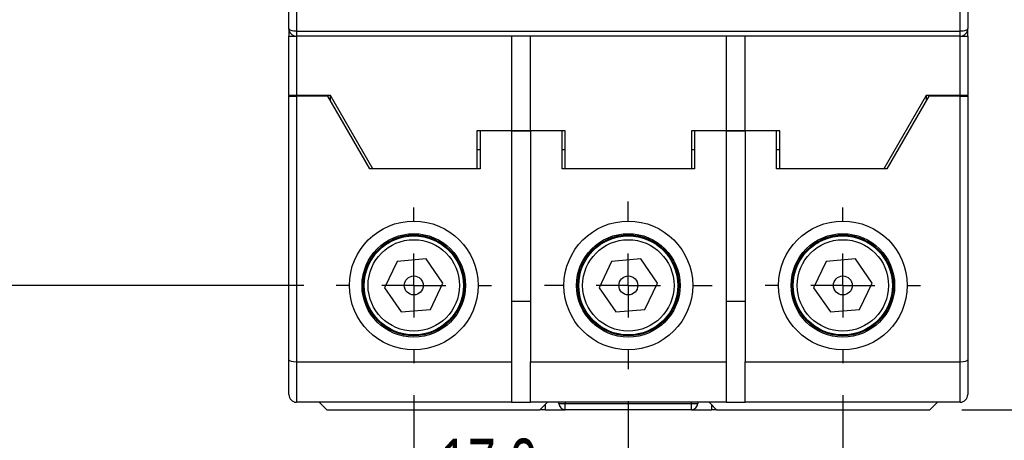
# Model space of a CAD drawing. Header units: millimetres. Extents: x 0 to 559, y 0 to 432.
# Tile 3 of 14: x 59 to 137, y 91 to 125. Entities that reach past the tile are written whole.
import ezdxf

# ---------------------------------------------------------------- set-up
doc = ezdxf.new("R2010")
doc.units = ezdxf.units.MM
doc.header["$LTSCALE"] = 2
doc.linetypes.add('CENTERX2', pattern=[20.32, 12.7, -2.54, 2.54, -2.54])
doc.layers.add('CENTER', color=40, linetype='CENTERX2')
doc.layers.add('DIMENSIONS', color=140, linetype='Continuous', lineweight=25)
doc.styles.add('SLDTEXTSTYLE0', font='TXT', dxfattribs={"width": 0.7})
doc.dimstyles.new('SLDDIMSTYLE0', dxfattribs={"dimtxt": 4.316016, "dimasz": 6.604, "dimexe": 0, "dimexo": 0.0625, "dimgap": 1.079004, "dimtad": 0, "dimtih": 1, "dimtoh": 1, "dimdec": 1, "dimrnd": 1e-09, "dimzin": 4, "dimdsep": 46, "dimtxsty": 'SLDTEXTSTYLE0', "dimsah": 1, "dimcen": 0.09, "dimadec": 0, "dimazin": 1, "dimtfac": 1, "dimtdec": 1, "dimtofl": 0, "dimtmove": 0, "dimatfit": 3, "dimfxl": 0, "dimfrac": 2, "dimtolj": 1, "dimtzin": 12, "dimarcsym": 0})
doc.dimstyles.new('SLDDIMSTYLE1', dxfattribs={"dimtxt": 4.316016, "dimasz": 6.604, "dimexe": 0, "dimexo": 0.0625, "dimgap": 1.079004, "dimtad": 0, "dimtih": 1, "dimtoh": 1, "dimdec": 1, "dimrnd": 1e-09, "dimzin": 12, "dimdsep": 46, "dimtxsty": 'SLDTEXTSTYLE0', "dimsah": 1, "dimcen": 0.09, "dimadec": 0, "dimazin": 3, "dimtfac": 1, "dimtdec": 1, "dimtofl": 0, "dimtmove": 0, "dimatfit": 3, "dimfxl": 0, "dimfrac": 2, "dimtolj": 1, "dimtzin": 12, "dimarcsym": 0})
doc.dimstyles.new('SLDDIMSTYLE3', dxfattribs={"dimtxt": 4.316016, "dimasz": 6.604, "dimexe": 0, "dimexo": 0.0625, "dimgap": 1.079004, "dimtad": 0, "dimtih": 1, "dimtoh": 1, "dimdec": 1, "dimrnd": 1e-09, "dimzin": 4, "dimdsep": 46, "dimtxsty": 'SLDTEXTSTYLE0', "dimsah": 1, "dimcen": 0.09, "dimadec": 0, "dimazin": 1, "dimtfac": 1, "dimtdec": 1, "dimtmove": 0, "dimatfit": 0, "dimfxl": 0, "dimfrac": 2, "dimtolj": 1, "dimtzin": 12, "dimarcsym": 0})

# ---------------------------------------------------------------- blocks, each defined once
blk = doc.blocks.new('_D')
at = {"layer": 'DIMENSIONS'}
for p, q in [((133.854, 208.633), (174.846, 208.633)), ((168.496, 208.633), (168.496, 158.958)), ((162.083, 151.133), (160.634, 151.133)), ((160.634, 151.133), (160.634, 144.273)), ((174.909, 151.133), (176.358, 151.133)), ((176.358, 151.133), (176.358, 144.273)), ((160.634, 144.273), (162.083, 144.273)), ((176.358, 144.273), (174.909, 144.273)), ((168.496, 93.633), (168.496, 143.307)), ((133.854, 93.633), (174.846, 93.633))]:
    blk.add_line(p, q, dxfattribs=at)
for points in [[(168.496, 208.633), (167.48, 202.029), (169.512, 202.029)], [(168.496, 93.633), (169.512, 100.237), (167.48, 100.237)]]:
    blk.add_solid(points, dxfattribs=at)
at = {"layer": 'DIMENSIONS', "char_height": 4.2333, "attachment_point": 1, "style": 'SLDTEXTSTYLE0'}
for s, insert in [('115.0', (160.288, 157.556)), ('4.53', (162.083, 149.73))]:
    blk.add_mtext(s, dxfattribs=dict(at, insert=insert))
blk = doc.blocks.new('_D_3')
at = {"layer": 'DIMENSIONS'}
for p, q in [((81.407, 198.783), (42.164, 198.783)), ((48.514, 198.783), (48.514, 158.958)), ((42.101, 151.133), (40.651, 151.133)), ((40.651, 151.133), (40.651, 144.273)), ((54.926, 151.133), (56.376, 151.133)), ((56.376, 151.133), (56.376, 144.273)), ((40.651, 144.273), (42.101, 144.273)), ((56.376, 144.273), (54.926, 144.273)), ((48.514, 103.483), (48.514, 143.307)), ((81.712, 103.483), (42.164, 103.483))]:
    blk.add_line(p, q, dxfattribs=at)
for points in [[(48.514, 198.783), (47.498, 192.179), (49.53, 192.179)], [(48.514, 103.483), (49.53, 110.087), (47.498, 110.087)]]:
    blk.add_solid(points, dxfattribs=at)
at = {"layer": 'DIMENSIONS', "char_height": 4.2333, "attachment_point": 1, "style": 'SLDTEXTSTYLE0'}
for s, insert in [('95.3', (42.101, 157.556)), ('3.75', (42.101, 149.73))]:
    blk.add_mtext(s, dxfattribs=dict(at, insert=insert))
blk = doc.blocks.new('_D_5')
at = {"layer": 'DIMENSIONS'}
for p, q in [((90.414, 94.781), (90.414, 78.568)), ((107.414, 94.303), (107.414, 78.568)), ((90.414, 84.918), (77.714, 84.918)), ((92.501, 84.918), (91.051, 84.918)), ((91.051, 84.918), (91.051, 78.058)), ((105.326, 84.918), (106.776, 84.918)), ((106.776, 84.918), (106.776, 78.058)), ((107.414, 84.918), (120.114, 84.918)), ((91.051, 78.058), (92.501, 78.058)), ((106.776, 78.058), (105.326, 78.058))]:
    blk.add_line(p, q, dxfattribs=at)
for points in [[(90.414, 84.918), (83.81, 85.934), (83.81, 83.902)], [(107.414, 84.918), (114.018, 83.902), (114.018, 85.934)]]:
    blk.add_solid(points, dxfattribs=at)
at = {"layer": 'DIMENSIONS', "char_height": 4.2333, "attachment_point": 1, "style": 'SLDTEXTSTYLE0'}
for s, insert in [('17.0', (92.501, 91.341)), ('0.67', (92.501, 83.515))]:
    blk.add_mtext(s, dxfattribs=dict(at, insert=insert))
blk = doc.blocks.new('_D_6')
at = {"layer": 'DIMENSIONS'}
for p, q in [((90.414, 94.781), (90.414, 62.137)), ((124.414, 94.781), (124.414, 62.137)), ((90.414, 68.487), (77.714, 68.487)), ((101.001, 68.487), (99.551, 68.487)), ((99.551, 68.487), (99.551, 61.627)), ((113.826, 68.487), (115.276, 68.487)), ((115.276, 68.487), (115.276, 61.627)), ((124.414, 68.487), (137.114, 68.487)), ((99.551, 61.627), (101.001, 61.627)), ((115.276, 61.627), (113.826, 61.627))]:
    blk.add_line(p, q, dxfattribs=at)
for points in [[(90.414, 68.487), (83.81, 69.503), (83.81, 67.471)], [(124.414, 68.487), (131.018, 67.471), (131.018, 69.503)]]:
    blk.add_solid(points, dxfattribs=at)
at = {"layer": 'DIMENSIONS', "char_height": 4.2333, "attachment_point": 1, "style": 'SLDTEXTSTYLE0'}
for s, insert in [('34.0', (101.001, 74.91)), ('1.34', (101.001, 67.084))]:
    blk.add_mtext(s, dxfattribs=dict(at, insert=insert))
blk = doc.blocks.new('SW_CENTERMARKSYMBOL_9')
at = {"layer": 'CENTER', "color": 0}
for p, q in [((0, 5.08), (0, 6.161)), ((0, 0), (0, 2.54)), ((-5.08, 0), (-6.161, 0)), ((0, 0), (-2.54, 0)), ((0, 0), (0, -2.54)), ((0, 0), (2.54, 0)), ((5.08, 0), (6.161, 0)), ((0, -5.08), (0, -6.161))]:
    blk.add_line(p, q, dxfattribs=at)
blk = doc.blocks.new('SW_CENTERMARKSYMBOL_10')
at = {"layer": 'CENTER', "color": 0}
for p, q in [((0, 5.08), (0, 6.64)), ((0, 0), (0, 2.54)), ((-5.08, 0), (-6.64, 0)), ((0, 0), (-2.54, 0)), ((0, 0), (0, -2.54)), ((0, 0), (2.54, 0)), ((5.08, 0), (6.64, 0)), ((0, -5.08), (0, -6.64))]:
    blk.add_line(p, q, dxfattribs=at)
blk = doc.blocks.new('SW_CENTERMARKSYMBOL_11')
at = {"layer": 'CENTER', "color": 0}
for p, q in [((0, 5.08), (0, 6.161)), ((0, 0), (0, 2.54)), ((-5.08, 0), (-6.161, 0)), ((0, 0), (-2.54, 0)), ((0, 0), (0, -2.54)), ((0, 0), (2.54, 0)), ((5.08, 0), (6.161, 0)), ((0, -5.08), (0, -6.161))]:
    blk.add_line(p, q, dxfattribs=at)

msp = doc.modelspace()

# ---------------------------------------------------------------- linework, layer by layer
for p, q in [((80.514, 123.833), (80.514, 127.341)), ((81.114, 127.233), (81.114, 123.622)), ((133.714, 123.622), (133.714, 127.233)), ((134.314, 127.341), (134.314, 123.833)), ((80.514, 123.833), (80.514, 123.233)), ((81.114, 123.622), (133.714, 123.622)), ((81.114, 123.622), (81.114, 123.233)), ((133.714, 123.233), (133.714, 123.622)), ((134.314, 123.233), (134.314, 123.833)), ((80.514, 123.233), (81.114, 123.233)), ((80.514, 118.533), (80.514, 123.233)), ((133.714, 123.233), (81.114, 123.233)), ((81.114, 123.233), (81.114, 118.533)), ((98.164, 123.233), (98.164, 115.733)), ((99.664, 115.733), (99.664, 123.233)), ((115.164, 123.233), (115.164, 115.733)), ((116.664, 115.733), (116.664, 123.233)), ((133.714, 123.233), (134.314, 123.233)), ((133.714, 118.533), (133.714, 123.233)), ((134.314, 123.233), (134.314, 118.533)), ((81.114, 118.533), (80.514, 118.533)), ((80.514, 118.533), (80.514, 118.483)), ((80.514, 97.593), (80.514, 118.483)), ((80.514, 118.483), (81.114, 118.483)), ((83.814, 118.533), (81.114, 118.533)), ((81.114, 118.483), (81.114, 97.433)), ((83.614, 118.483), (81.114, 118.483)), ((86.933, 112.733), (83.614, 118.483)), ((87.162, 112.733), (83.814, 118.533)), ((83.814, 118.136), (83.814, 118.533)), ((131.014, 118.533), (127.665, 112.733)), ((131.214, 118.483), (127.894, 112.733)), ((133.714, 118.533), (131.014, 118.533)), ((131.014, 118.533), (131.014, 118.136)), ((133.714, 118.483), (131.214, 118.483)), ((134.314, 118.533), (133.714, 118.533)), ((133.714, 97.433), (133.714, 118.483)), ((133.714, 118.483), (134.314, 118.483)), ((134.314, 118.483), (134.314, 118.533)), ((134.314, 118.483), (134.314, 97.593)), ((98.164, 115.733), (95.414, 115.733)), ((95.414, 115.733), (95.414, 112.733)), ((95.664, 115.733), (95.664, 112.733)), ((98.164, 115.733), (95.664, 115.733)), ((98.164, 115.733), (98.164, 97.433)), ((99.664, 115.733), (98.164, 115.733)), ((98.164, 115.733), (99.664, 115.733)), ((102.164, 115.733), (99.664, 115.733)), ((99.664, 115.733), (99.664, 97.433)), ((102.414, 115.733), (99.664, 115.733)), ((102.164, 112.733), (102.164, 115.733)), ((102.414, 112.733), (102.414, 115.733)), ((115.164, 115.733), (112.414, 115.733)), ((112.414, 115.733), (112.414, 112.733)), ((112.664, 115.733), (112.664, 112.733)), ((115.164, 115.733), (112.664, 115.733)), ((115.164, 115.733), (115.164, 97.433)), ((116.664, 115.733), (115.164, 115.733)), ((115.164, 115.733), (116.664, 115.733)), ((116.664, 115.733), (116.664, 97.433)), ((119.164, 115.733), (116.664, 115.733)), ((119.414, 115.733), (116.664, 115.733)), ((119.164, 112.733), (119.164, 115.733)), ((119.414, 112.733), (119.414, 115.733)), ((95.664, 114.233), (95.414, 114.233)), ((102.414, 114.233), (102.164, 114.233)), ((112.664, 114.233), (112.414, 114.233)), ((119.414, 114.233), (119.164, 114.233)), ((95.664, 112.733), (86.933, 112.733)), ((95.414, 112.733), (87.162, 112.733)), ((112.664, 112.733), (102.164, 112.733)), ((112.414, 112.733), (102.414, 112.733)), ((127.894, 112.733), (119.164, 112.733)), ((127.665, 112.733), (119.414, 112.733)), ((89.092, 105.39), (88.1, 103.292)), ((91.405, 105.581), (89.092, 105.39)), ((92.727, 103.673), (91.405, 105.581)), ((106.092, 105.39), (105.1, 103.292)), ((108.405, 105.581), (106.092, 105.39)), ((109.727, 103.673), (108.405, 105.581)), ((123.092, 105.39), (122.1, 103.292)), ((125.405, 105.581), (123.092, 105.39)), ((126.727, 103.673), (125.405, 105.581)), ((88.1, 103.292), (89.422, 101.384)), ((91.735, 101.575), (92.727, 103.673)), ((105.1, 103.292), (106.422, 101.384)), ((108.735, 101.575), (109.727, 103.673)), ((122.1, 103.292), (123.422, 101.384)), ((125.735, 101.575), (126.727, 103.673)), ((98.164, 102.233), (99.664, 102.233)), ((115.164, 102.233), (116.664, 102.233)), ((89.422, 101.384), (91.735, 101.575)), ((106.422, 101.384), (108.735, 101.575)), ((123.422, 101.384), (125.735, 101.575)), ((80.514, 94.833), (80.514, 97.593)), ((134.314, 97.593), (134.314, 94.833)), ((81.114, 97.433), (98.164, 97.433)), ((81.114, 97.433), (81.114, 94.233)), ((98.164, 97.433), (98.164, 94.233)), ((99.664, 97.433), (115.164, 97.433)), ((99.664, 94.233), (99.664, 97.433)), ((115.164, 97.433), (115.164, 94.233)), ((116.664, 97.433), (133.714, 97.433)), ((116.664, 94.233), (116.664, 97.433)), ((133.714, 94.233), (133.714, 97.433)), ((98.164, 94.233), (81.114, 94.233)), ((82.914, 94.233), (83.514, 93.633)), ((83.514, 93.633), (100.414, 93.633)), ((98.164, 94.233), (99.664, 94.233)), ((115.164, 94.233), (99.664, 94.233)), ((100.414, 93.633), (101.014, 94.233)), ((100.814, 93.633), (100.414, 93.633)), ((100.814, 94.033), (100.814, 93.633)), ((100.814, 93.633), (102.414, 93.633)), ((101.914, 94.133), (101.914, 94.233)), ((101.914, 94.133), (102.414, 94.133)), ((102.414, 94.233), (102.414, 94.133)), ((102.414, 94.133), (112.414, 94.133)), ((102.414, 93.633), (102.414, 94.133)), ((112.414, 93.633), (102.414, 93.633)), ((112.414, 94.133), (112.414, 94.233)), ((112.414, 94.133), (112.914, 94.133)), ((112.414, 93.633), (112.414, 94.133)), ((112.414, 93.633), (114.014, 93.633)), ((112.914, 94.233), (112.914, 94.133)), ((113.814, 94.233), (114.414, 93.633)), ((114.014, 94.033), (114.014, 93.633)), ((114.414, 93.633), (114.014, 93.633)), ((114.414, 93.633), (131.314, 93.633)), ((115.164, 94.233), (116.664, 94.233)), ((133.714, 94.233), (116.664, 94.233)), ((131.314, 93.633), (131.914, 94.233))]:
    msp.add_line(p, q)
at = {"flags": 128}
for points in [[(81.114, 123.622), (80.996, 123.626), (80.884, 123.638), (80.78, 123.657), (80.689, 123.684), (80.615, 123.716), (80.559, 123.752), (80.525, 123.791), (80.514, 123.833)], [(134.314, 123.833), (134.302, 123.791), (134.268, 123.752), (134.212, 123.716), (134.138, 123.684), (134.047, 123.657), (133.943, 123.638), (133.831, 123.626), (133.714, 123.622)]]:
    msp.add_lwpolyline(points, dxfattribs=at)
for centre, radius in [((90.414, 103.483), 5.1), ((107.414, 103.483), 5.1), ((124.414, 103.483), 5.1), ((90.414, 103.483), 4.1), ((90.414, 103.483), 4), ((90.414, 103.483), 3.927), ((90.414, 103.483), 3.621), ((107.414, 103.483), 4.1), ((107.414, 103.483), 4), ((107.414, 103.483), 3.927), ((107.414, 103.483), 3.621), ((124.414, 103.483), 4.1), ((124.414, 103.483), 4), ((124.414, 103.483), 3.927), ((124.414, 103.483), 3.621), ((90.414, 103.483), 0.75), ((107.414, 103.483), 0.75), ((124.414, 103.483), 0.75)]:
    msp.add_circle(centre, radius)
for centre, radius, start, end in [((81.114, 123.833), 0.6, 180, 270), ((133.714, 123.833), 0.6, 270, 0), ((81.114, 94.833), 0.6, 180, 270), ((133.714, 94.833), 0.6, 270, 0), ((102.414, 94.133), 0.5, 180, 270), ((112.414, 94.133), 0.5, 270, 0)]:
    msp.add_arc(centre, radius, start, end)
for centre, start_param, end_param in [((81.114, 97.593), 3.141593, 4.712389), ((133.714, 97.593), 4.712389, 6.283185)]:
    msp.add_ellipse(centre, major_axis=(0.6, 0), ratio=0.267949, start_param=start_param, end_param=end_param)

# ---------------------------------------------------------------- block references
at = {"layer": 'CENTER'}
for name, p in [('SW_CENTERMARKSYMBOL_10', (107.414, 103.483)), ('SW_CENTERMARKSYMBOL_9', (90.414, 103.483)), ('SW_CENTERMARKSYMBOL_11', (124.414, 103.483))]:
    msp.add_blockref(name, p, dxfattribs=at)

# ---------------------------------------------------------------- dimensions: what is measured, and where the dimension line sits
at = {"layer": 'DIMENSIONS'}
for base, p1, p2, dimstyle, picture, middle in [((168.496, 93.633), (131.314, 208.633), (131.314, 93.633), 'SLDDIMSTYLE0', '_D', (168.496, 151.133)), ((48.514, 103.483), (83.947, 198.783), (84.252, 103.483), 'SLDDIMSTYLE1', '_D_3', (48.514, 151.133))]:
    dim = msp.add_linear_dim(base=base, p1=p1, p2=p2, angle=90, dimstyle=dimstyle, dxfattribs=at)
    dim.commit()
    dim.dimension.update_dxf_attribs({"geometry": picture, "text_midpoint": middle, "dimtype": 160})
for base, p2, picture, middle in [((107.414, 84.918), (107.414, 96.843), '_D_5', (98.914, 84.918)), ((124.414, 68.487), (124.414, 97.321), '_D_6', (107.414, 68.487))]:
    dim = msp.add_linear_dim(base=base, p1=(90.414, 97.321), p2=p2, dimstyle='SLDDIMSTYLE3', dxfattribs=at)
    dim.commit()
    dim.dimension.update_dxf_attribs({"geometry": picture, "text_midpoint": middle, "dimtype": 160})

doc.saveas('drawing.dxf')
